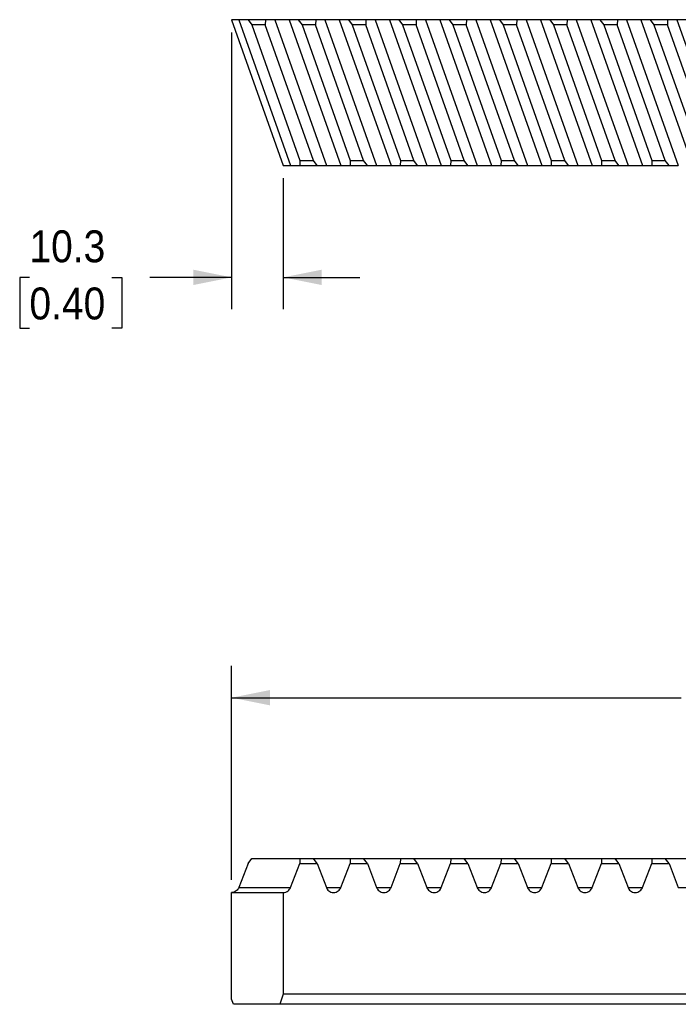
# Model space of a CAD drawing. Header units: millimetres. Extents: x 11 to 559, y 0 to 419.
# Tile 1 of 3: x 15 to 146, y 167 to 363. Entities that reach past the tile are written whole.
import ezdxf

# ---------------------------------------------------------------- set-up
doc = ezdxf.new("R2010")
doc.units = ezdxf.units.MM
doc.header["$LTSCALE"] = 2
doc.linetypes.add('SLD-Solid', pattern=[0])
doc.layers.add('DIMENSIONS', color=140, linetype='SLD-Solid', lineweight=25)
doc.styles.add('SLDTEXTSTYLE0', font='GOTHIC.TTF', dxfattribs={"width": 0.913})
doc.dimstyles.new('SLDDIMSTYLE0', dxfattribs={"dimtxt": 6.35, "dimasz": 7.62, "dimexe": 0, "dimexo": 0.0625, "dimgap": 1.5875, "dimtad": 0, "dimtih": 1, "dimtoh": 1, "dimdec": 1, "dimrnd": 1e-09, "dimzin": 12, "dimdsep": 46, "dimtxsty": 'SLDTEXTSTYLE0', "dimsah": 1, "dimcen": 0.09, "dimadec": 0, "dimazin": 3, "dimtfac": 1, "dimtdec": 1, "dimtofl": 0, "dimtmove": 0, "dimatfit": 3, "dimfxl": 0, "dimfrac": 2, "dimtolj": 1, "dimtzin": 12, "dimarcsym": 0})
doc.dimstyles.new('SLDDIMSTYLE2', dxfattribs={"dimtxt": 6.35, "dimasz": 7.62, "dimexe": 0, "dimexo": 0.0625, "dimgap": 1.5875, "dimtad": 0, "dimtih": 1, "dimtoh": 1, "dimdec": 1, "dimrnd": 1e-09, "dimzin": 12, "dimdsep": 46, "dimtxsty": 'SLDTEXTSTYLE0', "dimsah": 1, "dimcen": 0.09, "dimadec": 0, "dimazin": 3, "dimtfac": 1, "dimtdec": 1, "dimtmove": 0, "dimatfit": 0, "dimfxl": 0, "dimfrac": 2, "dimtolj": 1, "dimtzin": 12, "dimarcsym": 0})

# ---------------------------------------------------------------- blocks, each defined once
blk = doc.blocks.new('_D')
at = {"layer": 'DIMENSIONS'}
for p, q in [((56.93, 192.16), (56.93, 234.72)), ((267.21, 192.16), (267.21, 234.72)), ((56.93, 228.37), (146.36, 228.37)), ((153.86, 228.32), (151.93, 228.32)), ((151.93, 228.32), (151.93, 218.24)), ((170.28, 228.32), (172.22, 228.32)), ((172.22, 228.32), (172.22, 218.24)), ((267.21, 228.37), (177.79, 228.37)), ((151.93, 218.24), (153.86, 218.24)), ((172.22, 218.24), (170.28, 218.24))]:
    blk.add_line(p, q, dxfattribs=at)
for points in [[(56.93, 228.37), (64.55, 226.85), (64.55, 229.89)], [(267.21, 228.37), (259.59, 229.89), (259.59, 226.85)]]:
    blk.add_solid(points, dxfattribs=at)
at = {"layer": 'DIMENSIONS', "char_height": 6.35, "attachment_point": 1, "style": 'SLDTEXTSTYLE0'}
for s, insert in [('210.3', (151.51, 237.72)), ('8.28', (153.86, 226.35))]:
    blk.add_mtext(s, dxfattribs=dict(at, insert=insert))
blk = doc.blocks.new('_D_3')
at = {"layer": 'DIMENSIONS'}
for p, q in [((56.93, 360.73), (56.93, 305.66)), ((67.21, 331.73), (67.21, 305.66)), ((16.72, 311.96), (14.78, 311.96)), ((14.78, 311.96), (14.78, 301.88)), ((33.14, 311.96), (35.07, 311.96)), ((35.07, 311.96), (35.07, 301.88)), ((56.93, 312.01), (40.64, 312.01)), ((67.21, 312.01), (82.45, 312.01)), ((14.78, 301.88), (16.72, 301.88)), ((35.07, 301.88), (33.14, 301.88))]:
    blk.add_line(p, q, dxfattribs=at)
for points in [[(56.93, 312.01), (49.31, 313.53), (49.31, 310.48)], [(67.21, 312.01), (74.83, 310.48), (74.83, 313.53)]]:
    blk.add_solid(points, dxfattribs=at)
at = {"layer": 'DIMENSIONS', "char_height": 6.35, "attachment_point": 1, "style": 'SLDTEXTSTYLE0'}
for s, insert in [('10.3', (16.72, 321.36)), ('0.40', (16.72, 309.99))]:
    blk.add_mtext(s, dxfattribs=dict(at, insert=insert))

msp = doc.modelspace()

# ---------------------------------------------------------------- linework, layer by layer
for p, q in [((56.93, 363.27), (67.21, 334.27)), ((58.36, 363.27), (68.64, 334.27)), ((60.2, 363.27), (58.36, 363.27)), ((60.2, 363.27), (60.94, 362.27)), ((63.66, 363.27), (60.2, 363.27)), ((63.66, 363.27), (63.62, 362.27)), ((65.5, 363.27), (63.66, 363.27)), ((65.5, 363.27), (75.78, 334.27)), ((68.36, 363.27), (78.64, 334.27)), ((70.2, 363.27), (68.36, 363.27)), ((70.2, 363.27), (70.94, 362.27)), ((73.66, 363.27), (70.2, 363.27)), ((73.66, 363.27), (73.62, 362.27)), ((75.5, 363.27), (73.66, 363.27)), ((75.5, 363.27), (85.78, 334.27)), ((78.36, 363.27), (88.64, 334.27)), ((80.2, 363.27), (78.36, 363.27)), ((80.2, 363.27), (80.94, 362.27)), ((83.66, 363.27), (80.2, 363.27)), ((83.66, 363.27), (83.62, 362.27)), ((85.5, 363.27), (83.66, 363.27)), ((85.5, 363.27), (95.78, 334.27)), ((88.36, 363.27), (98.64, 334.27)), ((90.2, 363.27), (88.36, 363.27)), ((90.2, 363.27), (90.94, 362.27)), ((93.66, 363.27), (90.2, 363.27)), ((93.66, 363.27), (93.62, 362.27)), ((95.5, 363.27), (93.66, 363.27)), ((95.5, 363.27), (105.78, 334.27)), ((98.36, 363.27), (108.64, 334.27)), ((100.2, 363.27), (98.36, 363.27)), ((100.2, 363.27), (100.94, 362.27)), ((103.66, 363.27), (100.2, 363.27)), ((103.66, 363.27), (103.62, 362.27)), ((105.5, 363.27), (103.66, 363.27)), ((105.5, 363.27), (115.78, 334.27)), ((108.36, 363.27), (118.64, 334.27)), ((110.2, 363.27), (108.36, 363.27)), ((110.2, 363.27), (110.94, 362.27)), ((113.66, 363.27), (110.2, 363.27)), ((113.66, 363.27), (113.62, 362.27)), ((115.5, 363.27), (113.66, 363.27)), ((115.5, 363.27), (125.78, 334.27)), ((118.36, 363.27), (128.64, 334.27)), ((120.2, 363.27), (118.36, 363.27)), ((120.2, 363.27), (120.94, 362.27)), ((123.66, 363.27), (120.2, 363.27)), ((123.66, 363.27), (123.62, 362.27)), ((125.5, 363.27), (123.66, 363.27)), ((125.5, 363.27), (135.78, 334.27)), ((128.36, 363.27), (138.64, 334.27)), ((130.2, 363.27), (128.36, 363.27)), ((130.2, 363.27), (130.94, 362.27)), ((133.66, 363.27), (130.2, 363.27)), ((133.66, 363.27), (133.62, 362.27)), ((135.5, 363.27), (133.66, 363.27)), ((135.5, 363.27), (145.78, 334.27)), ((138.36, 363.27), (148.64, 334.27)), ((140.2, 363.27), (138.36, 363.27)), ((140.2, 363.27), (140.94, 362.27)), ((143.66, 363.27), (140.2, 363.27)), ((143.66, 363.27), (143.62, 362.27)), ((145.5, 363.27), (143.66, 363.27)), ((145.5, 363.27), (155.78, 334.27)), ((60.94, 362.27), (70.52, 335.27)), ((63.62, 362.27), (60.94, 362.27)), ((73.2, 335.27), (63.62, 362.27)), ((70.94, 362.27), (80.52, 335.27)), ((73.62, 362.27), (70.94, 362.27)), ((83.2, 335.27), (73.62, 362.27)), ((83.62, 362.27), (80.94, 362.27)), ((80.94, 362.27), (90.52, 335.27)), ((93.2, 335.27), (83.62, 362.27)), ((90.94, 362.27), (100.52, 335.27)), ((93.62, 362.27), (90.94, 362.27)), ((103.2, 335.27), (93.62, 362.27)), ((100.94, 362.27), (110.52, 335.27)), ((103.62, 362.27), (100.94, 362.27)), ((113.2, 335.27), (103.62, 362.27)), ((110.94, 362.27), (120.52, 335.27)), ((113.62, 362.27), (110.94, 362.27)), ((123.2, 335.27), (113.62, 362.27)), ((123.62, 362.27), (120.94, 362.27)), ((120.94, 362.27), (130.52, 335.27)), ((133.2, 335.27), (123.62, 362.27)), ((130.94, 362.27), (140.52, 335.27)), ((133.62, 362.27), (130.94, 362.27)), ((143.2, 335.27), (133.62, 362.27)), ((140.94, 362.27), (150.52, 335.27)), ((143.62, 362.27), (140.94, 362.27)), ((153.2, 335.27), (143.62, 362.27)), ((70.52, 335.27), (70.49, 334.27)), ((70.52, 335.27), (73.2, 335.27)), ((73.94, 334.27), (73.2, 335.27)), ((80.52, 335.27), (80.49, 334.27)), ((80.52, 335.27), (83.2, 335.27)), ((83.94, 334.27), (83.2, 335.27)), ((90.52, 335.27), (90.49, 334.27)), ((90.52, 335.27), (93.2, 335.27)), ((93.94, 334.27), (93.2, 335.27)), ((100.52, 335.27), (100.49, 334.27)), ((100.52, 335.27), (103.2, 335.27)), ((103.94, 334.27), (103.2, 335.27)), ((110.52, 335.27), (110.49, 334.27)), ((110.52, 335.27), (113.2, 335.27)), ((113.94, 334.27), (113.2, 335.27)), ((120.52, 335.27), (120.49, 334.27)), ((120.52, 335.27), (123.2, 335.27)), ((123.94, 334.27), (123.2, 335.27)), ((130.52, 335.27), (130.49, 334.27)), ((130.52, 335.27), (133.2, 335.27)), ((133.94, 334.27), (133.2, 335.27)), ((140.52, 335.27), (140.49, 334.27)), ((140.52, 335.27), (143.2, 335.27)), ((143.94, 334.27), (143.2, 335.27)), ((68.64, 334.27), (70.49, 334.27)), ((70.49, 334.27), (73.94, 334.27)), ((73.94, 334.27), (75.78, 334.27)), ((78.64, 334.27), (80.49, 334.27)), ((80.49, 334.27), (83.94, 334.27)), ((83.94, 334.27), (85.78, 334.27)), ((88.64, 334.27), (90.49, 334.27)), ((90.49, 334.27), (93.94, 334.27)), ((93.94, 334.27), (95.78, 334.27)), ((98.64, 334.27), (100.49, 334.27)), ((100.49, 334.27), (103.94, 334.27)), ((103.94, 334.27), (105.78, 334.27)), ((108.64, 334.27), (110.49, 334.27)), ((110.49, 334.27), (113.94, 334.27)), ((113.94, 334.27), (115.78, 334.27)), ((118.64, 334.27), (120.49, 334.27)), ((120.49, 334.27), (123.94, 334.27)), ((123.94, 334.27), (125.78, 334.27)), ((128.64, 334.27), (130.49, 334.27)), ((130.49, 334.27), (133.94, 334.27)), ((133.94, 334.27), (135.78, 334.27)), ((138.64, 334.27), (140.49, 334.27)), ((140.49, 334.27), (143.94, 334.27)), ((143.94, 334.27), (145.78, 334.27)), ((60.2, 195.37), (60.94, 196.37)), ((60.94, 196.37), (70.52, 196.37)), ((70.52, 196.37), (70.49, 195.37)), ((70.52, 196.37), (73.2, 196.37)), ((73.94, 195.37), (73.2, 196.37)), ((73.2, 196.37), (80.52, 196.37)), ((80.52, 196.37), (80.49, 195.37)), ((80.52, 196.37), (83.2, 196.37)), ((83.94, 195.37), (83.2, 196.37)), ((83.2, 196.37), (90.52, 196.37)), ((90.52, 196.37), (90.49, 195.37)), ((90.52, 196.37), (93.2, 196.37)), ((93.94, 195.37), (93.2, 196.37)), ((93.2, 196.37), (100.52, 196.37)), ((100.52, 196.37), (100.49, 195.37)), ((100.52, 196.37), (103.2, 196.37)), ((103.2, 196.37), (110.52, 196.37)), ((103.94, 195.37), (103.2, 196.37)), ((110.52, 196.37), (110.49, 195.37)), ((110.52, 196.37), (113.2, 196.37)), ((113.94, 195.37), (113.2, 196.37)), ((113.2, 196.37), (120.52, 196.37)), ((120.52, 196.37), (120.49, 195.37)), ((120.52, 196.37), (123.2, 196.37)), ((123.94, 195.37), (123.2, 196.37)), ((123.2, 196.37), (130.52, 196.37)), ((130.52, 196.37), (130.49, 195.37)), ((130.52, 196.37), (133.2, 196.37)), ((133.94, 195.37), (133.2, 196.37)), ((133.2, 196.37), (140.52, 196.37)), ((140.52, 196.37), (140.49, 195.37)), ((140.52, 196.37), (143.2, 196.37)), ((143.94, 195.37), (143.2, 196.37)), ((143.2, 196.37), (150.52, 196.37)), ((60.2, 195.37), (58.36, 190.6)), ((68.64, 190.6), (70.49, 195.37)), ((70.49, 195.37), (73.94, 195.37)), ((73.94, 195.37), (75.78, 190.6)), ((78.64, 190.6), (80.49, 195.37)), ((80.49, 195.37), (83.94, 195.37)), ((83.94, 195.37), (85.78, 190.6)), ((88.64, 190.6), (90.49, 195.37)), ((90.49, 195.37), (93.94, 195.37)), ((93.94, 195.37), (95.78, 190.6)), ((98.64, 190.6), (100.49, 195.37)), ((100.49, 195.37), (103.94, 195.37)), ((103.94, 195.37), (105.78, 190.6)), ((108.64, 190.6), (110.49, 195.37)), ((110.49, 195.37), (113.94, 195.37)), ((113.94, 195.37), (115.78, 190.6)), ((118.64, 190.6), (120.49, 195.37)), ((120.49, 195.37), (123.94, 195.37)), ((123.94, 195.37), (125.78, 190.6)), ((128.64, 190.6), (130.49, 195.37)), ((130.49, 195.37), (133.94, 195.37)), ((133.94, 195.37), (135.78, 190.6)), ((138.64, 190.6), (140.49, 195.37)), ((140.49, 195.37), (143.94, 195.37)), ((143.94, 195.37), (145.78, 190.6)), ((58.36, 190.6), (68.64, 190.6)), ((75.78, 190.6), (78.64, 190.6)), ((85.78, 190.6), (88.64, 190.6)), ((95.78, 190.6), (98.64, 190.6)), ((105.78, 190.6), (108.64, 190.6)), ((115.78, 190.6), (118.64, 190.6)), ((125.78, 190.6), (128.64, 190.6)), ((135.78, 190.6), (138.64, 190.6)), ((145.78, 190.6), (148.64, 190.6)), ((56.93, 168.37), (56.93, 189.62)), ((56.93, 189.62), (67.21, 189.62)), ((67.21, 189.62), (67.21, 169.37)), ((67.21, 169.37), (66.5, 167.37)), ((267.21, 169.37), (67.21, 169.37)), ((57.28, 167.37), (56.93, 168.37)), ((66.5, 167.37), (57.28, 167.37)), ((266.5, 167.37), (66.5, 167.37))]:
    msp.add_line(p, q)
for points, knots in [([(58.36, 363.27), (58.32, 363.27), (58.26, 363.27), (58.1, 363.27), (57.99, 363.27), (57.75, 363.27), (57.6, 363.27), (57.28, 363.27), (57.1, 363.27), (56.93, 363.27)], [0, 0, 0, 0, 0.25, 0.25, 0.5, 0.5, 0.75, 0.75, 1, 1, 1, 1]), ([(68.36, 363.27), (68.32, 363.27), (68.26, 363.27), (68.1, 363.27), (67.99, 363.27), (67.75, 363.27), (67.6, 363.27), (67.28, 363.27), (67.1, 363.27), (66.75, 363.27), (66.58, 363.27), (66.26, 363.27), (66.11, 363.27), (65.86, 363.27), (65.76, 363.27), (65.6, 363.27), (65.54, 363.27), (65.5, 363.27)], [0, 0, 0, 0, 0.125, 0.125, 0.25, 0.25, 0.375, 0.375, 0.5, 0.5, 0.625, 0.625, 0.75, 0.75, 0.875, 0.875, 1, 1, 1, 1]), ([(78.36, 363.27), (78.32, 363.27), (78.26, 363.27), (78.1, 363.27), (77.99, 363.27), (77.75, 363.27), (77.6, 363.27), (77.28, 363.27), (77.1, 363.27), (76.75, 363.27), (76.58, 363.27), (76.26, 363.27), (76.11, 363.27), (75.86, 363.27), (75.76, 363.27), (75.6, 363.27), (75.54, 363.27), (75.5, 363.27)], [0, 0, 0, 0, 0.125, 0.125, 0.25, 0.25, 0.375, 0.375, 0.5, 0.5, 0.625, 0.625, 0.75, 0.75, 0.875, 0.875, 1, 1, 1, 1]), ([(88.36, 363.27), (88.32, 363.27), (88.26, 363.27), (88.1, 363.27), (87.99, 363.27), (87.75, 363.27), (87.6, 363.27), (87.28, 363.27), (87.1, 363.27), (86.75, 363.27), (86.58, 363.27), (86.26, 363.27), (86.11, 363.27), (85.86, 363.27), (85.76, 363.27), (85.6, 363.27), (85.54, 363.27), (85.5, 363.27)], [0, 0, 0, 0, 0.125, 0.125, 0.25, 0.25, 0.375, 0.375, 0.5, 0.5, 0.625, 0.625, 0.75, 0.75, 0.875, 0.875, 1, 1, 1, 1]), ([(98.36, 363.27), (98.32, 363.27), (98.26, 363.27), (98.1, 363.27), (97.99, 363.27), (97.75, 363.27), (97.6, 363.27), (97.28, 363.27), (97.1, 363.27), (96.75, 363.27), (96.58, 363.27), (96.26, 363.27), (96.11, 363.27), (95.86, 363.27), (95.76, 363.27), (95.6, 363.27), (95.54, 363.27), (95.5, 363.27)], [0, 0, 0, 0, 0.125, 0.125, 0.25, 0.25, 0.375, 0.375, 0.5, 0.5, 0.625, 0.625, 0.75, 0.75, 0.875, 0.875, 1, 1, 1, 1]), ([(108.36, 363.27), (108.32, 363.27), (108.26, 363.27), (108.1, 363.27), (107.99, 363.27), (107.75, 363.27), (107.6, 363.27), (107.28, 363.27), (107.1, 363.27), (106.75, 363.27), (106.58, 363.27), (106.26, 363.27), (106.11, 363.27), (105.86, 363.27), (105.76, 363.27), (105.6, 363.27), (105.54, 363.27), (105.5, 363.27)], [0, 0, 0, 0, 0.125, 0.125, 0.25, 0.25, 0.375, 0.375, 0.5, 0.5, 0.625, 0.625, 0.75, 0.75, 0.875, 0.875, 1, 1, 1, 1]), ([(118.36, 363.27), (118.32, 363.27), (118.26, 363.27), (118.1, 363.27), (117.99, 363.27), (117.75, 363.27), (117.6, 363.27), (117.28, 363.27), (117.1, 363.27), (116.75, 363.27), (116.58, 363.27), (116.26, 363.27), (116.11, 363.27), (115.86, 363.27), (115.76, 363.27), (115.6, 363.27), (115.54, 363.27), (115.5, 363.27)], [0, 0, 0, 0, 0.125, 0.125, 0.25, 0.25, 0.375, 0.375, 0.5, 0.5, 0.625, 0.625, 0.75, 0.75, 0.875, 0.875, 1, 1, 1, 1]), ([(128.36, 363.27), (128.32, 363.27), (128.26, 363.27), (128.1, 363.27), (127.99, 363.27), (127.75, 363.27), (127.6, 363.27), (127.28, 363.27), (127.1, 363.27), (126.75, 363.27), (126.58, 363.27), (126.26, 363.27), (126.11, 363.27), (125.86, 363.27), (125.76, 363.27), (125.6, 363.27), (125.54, 363.27), (125.5, 363.27)], [0, 0, 0, 0, 0.125, 0.125, 0.25, 0.25, 0.375, 0.375, 0.5, 0.5, 0.625, 0.625, 0.75, 0.75, 0.875, 0.875, 1, 1, 1, 1]), ([(138.36, 363.27), (138.32, 363.27), (138.26, 363.27), (138.1, 363.27), (137.99, 363.27), (137.75, 363.27), (137.6, 363.27), (137.28, 363.27), (137.1, 363.27), (136.75, 363.27), (136.58, 363.27), (136.26, 363.27), (136.11, 363.27), (135.86, 363.27), (135.76, 363.27), (135.6, 363.27), (135.54, 363.27), (135.5, 363.27)], [0, 0, 0, 0, 0.125, 0.125, 0.25, 0.25, 0.375, 0.375, 0.5, 0.5, 0.625, 0.625, 0.75, 0.75, 0.875, 0.875, 1, 1, 1, 1]), ([(148.36, 363.27), (148.32, 363.27), (148.26, 363.27), (148.1, 363.27), (147.99, 363.27), (147.75, 363.27), (147.6, 363.27), (147.28, 363.27), (147.1, 363.27), (146.75, 363.27), (146.58, 363.27), (146.26, 363.27), (146.11, 363.27), (145.86, 363.27), (145.76, 363.27), (145.6, 363.27), (145.54, 363.27), (145.5, 363.27)], [0, 0, 0, 0, 0.125, 0.125, 0.25, 0.25, 0.375, 0.375, 0.5, 0.5, 0.625, 0.625, 0.75, 0.75, 0.875, 0.875, 1, 1, 1, 1]), ([(67.21, 334.27), (67.39, 334.27), (67.56, 334.27), (67.89, 334.27), (68.03, 334.27), (68.28, 334.27), (68.38, 334.27), (68.54, 334.27), (68.6, 334.27), (68.64, 334.27)], [0, 0, 0, 0, 0.25, 0.25, 0.5, 0.5, 0.75, 0.75, 1, 1, 1, 1]), ([(75.78, 334.27), (75.83, 334.27), (75.89, 334.27), (76.05, 334.27), (76.15, 334.27), (76.4, 334.27), (76.54, 334.27), (76.86, 334.27), (77.04, 334.27), (77.39, 334.27), (77.56, 334.27), (77.89, 334.27), (78.03, 334.27), (78.28, 334.27), (78.38, 334.27), (78.54, 334.27), (78.6, 334.27), (78.64, 334.27)], [0, 0, 0, 0, 0.125, 0.125, 0.25, 0.25, 0.375, 0.375, 0.5, 0.5, 0.625, 0.625, 0.75, 0.75, 0.875, 0.875, 1, 1, 1, 1]), ([(85.78, 334.27), (85.83, 334.27), (85.89, 334.27), (86.05, 334.27), (86.15, 334.27), (86.4, 334.27), (86.54, 334.27), (86.86, 334.27), (87.04, 334.27), (87.39, 334.27), (87.56, 334.27), (87.89, 334.27), (88.03, 334.27), (88.28, 334.27), (88.38, 334.27), (88.54, 334.27), (88.6, 334.27), (88.64, 334.27)], [0, 0, 0, 0, 0.125, 0.125, 0.25, 0.25, 0.375, 0.375, 0.5, 0.5, 0.625, 0.625, 0.75, 0.75, 0.875, 0.875, 1, 1, 1, 1]), ([(95.78, 334.27), (95.83, 334.27), (95.89, 334.27), (96.05, 334.27), (96.15, 334.27), (96.4, 334.27), (96.54, 334.27), (96.86, 334.27), (97.04, 334.27), (97.39, 334.27), (97.56, 334.27), (97.89, 334.27), (98.03, 334.27), (98.28, 334.27), (98.38, 334.27), (98.54, 334.27), (98.6, 334.27), (98.64, 334.27)], [0, 0, 0, 0, 0.125, 0.125, 0.25, 0.25, 0.375, 0.375, 0.5, 0.5, 0.625, 0.625, 0.75, 0.75, 0.875, 0.875, 1, 1, 1, 1]), ([(105.78, 334.27), (105.83, 334.27), (105.89, 334.27), (106.05, 334.27), (106.15, 334.27), (106.4, 334.27), (106.54, 334.27), (106.86, 334.27), (107.04, 334.27), (107.39, 334.27), (107.56, 334.27), (107.89, 334.27), (108.03, 334.27), (108.28, 334.27), (108.38, 334.27), (108.54, 334.27), (108.6, 334.27), (108.64, 334.27)], [0, 0, 0, 0, 0.125, 0.125, 0.25, 0.25, 0.375, 0.375, 0.5, 0.5, 0.625, 0.625, 0.75, 0.75, 0.875, 0.875, 1, 1, 1, 1]), ([(115.78, 334.27), (115.83, 334.27), (115.89, 334.27), (116.05, 334.27), (116.15, 334.27), (116.4, 334.27), (116.54, 334.27), (116.86, 334.27), (117.04, 334.27), (117.39, 334.27), (117.56, 334.27), (117.89, 334.27), (118.03, 334.27), (118.28, 334.27), (118.38, 334.27), (118.54, 334.27), (118.6, 334.27), (118.64, 334.27)], [0, 0, 0, 0, 0.125, 0.125, 0.25, 0.25, 0.375, 0.375, 0.5, 0.5, 0.625, 0.625, 0.75, 0.75, 0.875, 0.875, 1, 1, 1, 1]), ([(125.78, 334.27), (125.83, 334.27), (125.89, 334.27), (126.05, 334.27), (126.15, 334.27), (126.4, 334.27), (126.54, 334.27), (126.86, 334.27), (127.04, 334.27), (127.39, 334.27), (127.56, 334.27), (127.89, 334.27), (128.03, 334.27), (128.28, 334.27), (128.38, 334.27), (128.54, 334.27), (128.6, 334.27), (128.64, 334.27)], [0, 0, 0, 0, 0.125, 0.125, 0.25, 0.25, 0.375, 0.375, 0.5, 0.5, 0.625, 0.625, 0.75, 0.75, 0.875, 0.875, 1, 1, 1, 1]), ([(135.78, 334.27), (135.83, 334.27), (135.89, 334.27), (136.05, 334.27), (136.15, 334.27), (136.4, 334.27), (136.54, 334.27), (136.86, 334.27), (137.04, 334.27), (137.39, 334.27), (137.56, 334.27), (137.89, 334.27), (138.03, 334.27), (138.28, 334.27), (138.38, 334.27), (138.54, 334.27), (138.6, 334.27), (138.64, 334.27)], [0, 0, 0, 0, 0.125, 0.125, 0.25, 0.25, 0.375, 0.375, 0.5, 0.5, 0.625, 0.625, 0.75, 0.75, 0.875, 0.875, 1, 1, 1, 1]), ([(58.36, 190.6), (58.32, 190.49), (58.26, 190.37), (58.1, 190.15), (57.99, 190.04), (57.75, 189.85), (57.6, 189.76), (57.28, 189.65), (57.1, 189.62), (56.93, 189.62)], [0, 0, 0, 0, 0.25, 0.25, 0.5, 0.5, 0.75, 0.75, 1, 1, 1, 1]), ([(67.21, 189.62), (67.39, 189.62), (67.56, 189.65), (67.89, 189.76), (68.03, 189.85), (68.28, 190.04), (68.38, 190.15), (68.54, 190.37), (68.6, 190.49), (68.64, 190.6)], [0, 0, 0, 0, 0.25, 0.25, 0.5, 0.5, 0.75, 0.75, 1, 1, 1, 1]), ([(75.78, 190.6), (75.83, 190.49), (75.89, 190.37), (76.05, 190.15), (76.15, 190.04), (76.4, 189.85), (76.54, 189.76), (76.86, 189.65), (77.04, 189.62), (77.39, 189.62), (77.56, 189.65), (77.89, 189.76), (78.03, 189.85), (78.28, 190.04), (78.38, 190.15), (78.54, 190.37), (78.6, 190.49), (78.64, 190.6)], [0, 0, 0, 0, 0.125, 0.125, 0.25, 0.25, 0.375, 0.375, 0.5, 0.5, 0.625, 0.625, 0.75, 0.75, 0.875, 0.875, 1, 1, 1, 1]), ([(85.78, 190.6), (85.83, 190.49), (85.89, 190.37), (86.05, 190.15), (86.15, 190.04), (86.4, 189.85), (86.54, 189.76), (86.86, 189.65), (87.04, 189.62), (87.39, 189.62), (87.56, 189.65), (87.89, 189.76), (88.03, 189.85), (88.28, 190.04), (88.38, 190.15), (88.54, 190.37), (88.6, 190.49), (88.64, 190.6)], [0, 0, 0, 0, 0.125, 0.125, 0.25, 0.25, 0.375, 0.375, 0.5, 0.5, 0.625, 0.625, 0.75, 0.75, 0.875, 0.875, 1, 1, 1, 1]), ([(95.78, 190.6), (95.83, 190.49), (95.89, 190.37), (96.05, 190.15), (96.15, 190.04), (96.4, 189.85), (96.54, 189.76), (96.86, 189.65), (97.04, 189.62), (97.39, 189.62), (97.56, 189.65), (97.89, 189.76), (98.03, 189.85), (98.28, 190.04), (98.38, 190.15), (98.54, 190.37), (98.6, 190.49), (98.64, 190.6)], [0, 0, 0, 0, 0.125, 0.125, 0.25, 0.25, 0.375, 0.375, 0.5, 0.5, 0.625, 0.625, 0.75, 0.75, 0.875, 0.875, 1, 1, 1, 1]), ([(105.78, 190.6), (105.83, 190.49), (105.89, 190.37), (106.05, 190.15), (106.15, 190.04), (106.4, 189.85), (106.54, 189.76), (106.86, 189.65), (107.04, 189.62), (107.39, 189.62), (107.56, 189.65), (107.89, 189.76), (108.03, 189.85), (108.28, 190.04), (108.38, 190.15), (108.54, 190.37), (108.6, 190.49), (108.64, 190.6)], [0, 0, 0, 0, 0.125, 0.125, 0.25, 0.25, 0.375, 0.375, 0.5, 0.5, 0.625, 0.625, 0.75, 0.75, 0.875, 0.875, 1, 1, 1, 1]), ([(115.78, 190.6), (115.83, 190.49), (115.89, 190.37), (116.05, 190.15), (116.15, 190.04), (116.4, 189.85), (116.54, 189.76), (116.86, 189.65), (117.04, 189.62), (117.39, 189.62), (117.56, 189.65), (117.89, 189.76), (118.03, 189.85), (118.28, 190.04), (118.38, 190.15), (118.54, 190.37), (118.6, 190.49), (118.64, 190.6)], [0, 0, 0, 0, 0.125, 0.125, 0.25, 0.25, 0.375, 0.375, 0.5, 0.5, 0.625, 0.625, 0.75, 0.75, 0.875, 0.875, 1, 1, 1, 1]), ([(125.78, 190.6), (125.83, 190.49), (125.89, 190.37), (126.05, 190.15), (126.15, 190.04), (126.4, 189.85), (126.54, 189.76), (126.86, 189.65), (127.04, 189.62), (127.39, 189.62), (127.56, 189.65), (127.89, 189.76), (128.03, 189.85), (128.28, 190.04), (128.38, 190.15), (128.54, 190.37), (128.6, 190.49), (128.64, 190.6)], [0, 0, 0, 0, 0.125, 0.125, 0.25, 0.25, 0.375, 0.375, 0.5, 0.5, 0.625, 0.625, 0.75, 0.75, 0.875, 0.875, 1, 1, 1, 1]), ([(135.78, 190.6), (135.83, 190.49), (135.89, 190.37), (136.05, 190.15), (136.15, 190.04), (136.4, 189.85), (136.54, 189.76), (136.86, 189.65), (137.04, 189.62), (137.39, 189.62), (137.56, 189.65), (137.89, 189.76), (138.03, 189.85), (138.28, 190.04), (138.38, 190.15), (138.54, 190.37), (138.6, 190.49), (138.64, 190.6)], [0, 0, 0, 0, 0.125, 0.125, 0.25, 0.25, 0.375, 0.375, 0.5, 0.5, 0.625, 0.625, 0.75, 0.75, 0.875, 0.875, 1, 1, 1, 1])]:
    msp.add_open_spline(points, degree=3, knots=knots)

# ---------------------------------------------------------------- dimensions: what is measured, and where the dimension line sits
at = {"layer": 'DIMENSIONS'}
dim = msp.add_linear_dim(base=(67.21, 312.01), p1=(56.93, 363.27), p2=(67.21, 334.27), dimstyle='SLDDIMSTYLE2', dxfattribs=at)
dim.commit()
dim.dimension.update_dxf_attribs({"geometry": '_D_3', "text_midpoint": (24.93, 312.01), "dimtype": 160})
dim = msp.add_linear_dim(base=(267.21, 228.37), p1=(56.93, 189.62), p2=(267.21, 189.62), angle=0, dimstyle='SLDDIMSTYLE0', dxfattribs=at)
dim.commit()
dim.dimension.update_dxf_attribs({"geometry": '_D', "text_midpoint": (162.07, 228.37), "dimtype": 160})

doc.saveas('drawing.dxf')
